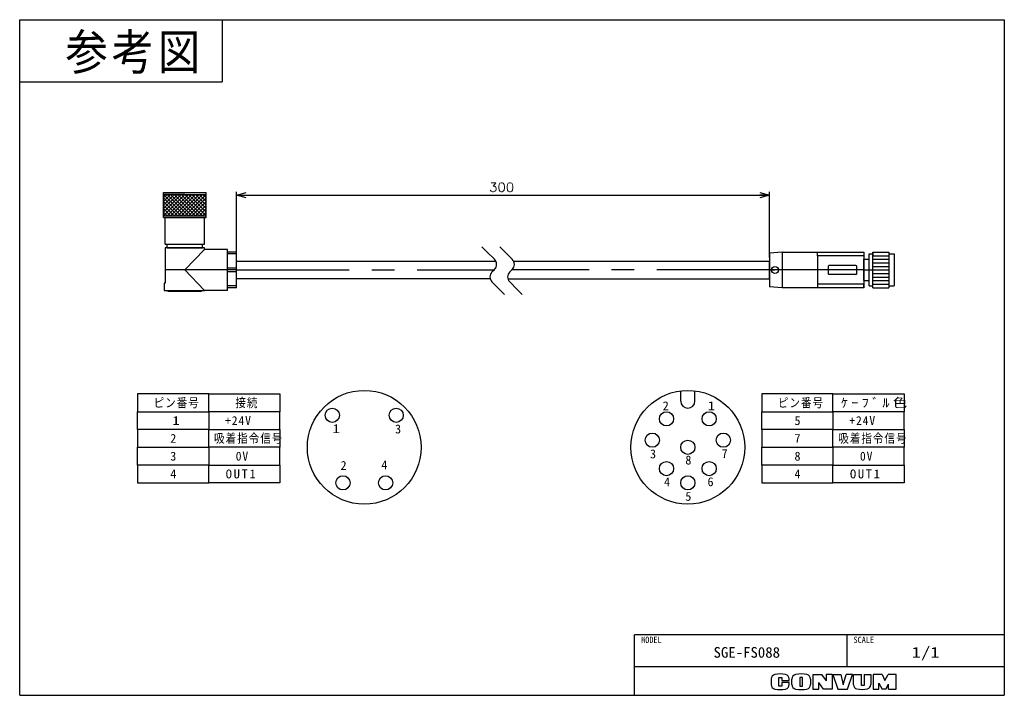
# Model space of a CAD drawing. Extents: x 0 to 277, y 0 to 190.
import ezdxf

# ---------------------------------------------------------------- set-up
doc = ezdxf.new("R2010")
doc.units = 0
doc.linetypes.add('CENTER', pattern=[50.8, 31.75, -6.35, 6.35, -6.35])
doc.layers.get('0').update_dxf_attribs({"linetype": 'CONTINUOUS'})
doc.layers.get('DEFPOINTS').update_dxf_attribs({"linetype": 'CONTINUOUS'})
doc.layers.add('CLASS1', color=7, linetype='CONTINUOUS')
doc.layers.add('部品図', color=7, linetype='CONTINUOUS')
doc.styles.add('MX_DIMTXSTY_2', font='txt.sh', dxfattribs={"width": 1.1, "bigfont": 'extfont'})
doc.styles.add('MX_NOTE_STANDARD', font='txt.sh', dxfattribs={"bigfont": 'extfont'})
doc.dimstyles.new('MXDIMSTYLE', dxfattribs={"dimtxt": 2.5, "dimasz": 2.5, "dimexe": 1, "dimexo": 1, "dimgap": 1, "dimtad": 1, "dimdsep": 46, "dimtxsty": 'MX_NOTE_STANDARD', "dimblk1": 'OPEN30', "dimblk2": 'OPEN30', "dimsah": 1, "dimcen": 2.5, "dimadec": 0, "dimazin": 0, "dimtfac": 1, "dimtmove": 0, "dimatfit": 3, "dimldrblk": 'OPEN30', "dimfxl": 1, "dimtzin": 0, "dimarcsym": 0})

# ---------------------------------------------------------------- blocks, each defined once
blk = doc.blocks.new('_OPEN30')
at = {"color": 0, "linetype": 'ByBlock', "lineweight": -2}
for p, q in [((-1, 0.267949), (0, 0)), ((0, 0), (-1, -0.267949)), ((0, 0), (-1, 0))]:
    blk.add_line(p, q, dxfattribs=at)
blk = doc.blocks.new('*D1')
at = {"color": 22, "linetype": 'CONTINUOUS'}
for p, q in [((60.987267, 123.109312), (60.987267, 141.617769)), ((210.987267, 123.109312), (210.987267, 141.617769)), ((60.987267, 140.617769), (210.987267, 140.617769))]:
    blk.add_line(p, q, dxfattribs=at)
at = {"layer": 'DEFPOINTS', "color": 0, "linetype": 'CONTINUOUS'}
for p in [(210.987267, 140.617769), (60.987267, 122.109312), (210.987267, 122.109312)]:
    blk.add_point(p, dxfattribs=at)
at = {"color": 22, "linetype": 'CONTINUOUS', "xscale": 2.77, "yscale": 2.77, "zscale": 2.77, "rotation": 180}
blk.add_blockref('_OPEN30', (60.987267, 140.617769), dxfattribs=at)
at = {"color": 22, "linetype": 'CONTINUOUS', "xscale": 2.77, "yscale": 2.77, "zscale": 2.77}
blk.add_blockref('_OPEN30', (210.987267, 140.617769), dxfattribs=at)
at = {"color": 22, "linetype": 'CONTINUOUS', "insert": (135.578423, 142.867769), "char_height": 2.5, "attachment_point": 5, "line_spacing_factor": 0.72, "style": 'MX_DIMTXSTY_2'}
blk.add_mtext('\\A1;300', dxfattribs=at)

msp = doc.modelspace()

# ---------------------------------------------------------------- linework, layer by layer
at = {"layer": 'CLASS1', "color": 31, "linetype": 'CONTINUOUS'}
for p, q in [((0, 0), (0, 190)), ((0, 190), (277, 190)), ((277, 190), (277, 0)), ((0, 0), (277, 0))]:
    msp.add_line(p, q, dxfattribs=at)
at = {"layer": 'CLASS1', "color": 150, "linetype": 'CONTINUOUS'}
for p in [(57, 190), (0, 172.5)]:
    msp.add_line(p, (57, 172.5), dxfattribs=at)
at = {"layer": 'CLASS1', "color": 253, "linetype": 'CONTINUOUS'}
for p in [(173, 0), (277, 17)]:
    msp.add_line(p, (173, 17), dxfattribs=at)
at = {"layer": 'CLASS1', "color": 255, "linetype": 'CONTINUOUS'}
for p, q in [((232.749002, 8), (232.749002, 17)), ((277, 8), (173, 8))]:
    msp.add_line(p, q, dxfattribs=at)
at = {"layer": 'CLASS1', "color": 220, "linetype": 'CONTINUOUS'}
for p, q in [((223.1, 5.891946), (225.6, 5.891946)), ((223.1, 5.891946), (223.1, 1.711946)), ((225.6, 5.891946), (226.9, 4.080613)), ((226.9, 5.891946), (226.9, 4.080613)), ((228.6, 5.891946), (226.9, 5.891946)), ((228.6, 5.891946), (228.6, 1.711946)), ((228.78, 5.891946), (231.03, 5.891946)), ((228.78, 5.891946), (230.15, 1.711946)), ((231.03, 5.891946), (231.7, 2.911946)), ((231.7, 2.911946), (232.5, 5.891946)), ((234.3, 5.891946), (232.5, 5.891946)), ((232.9, 1.711946), (234.3, 5.891946)), ((234.55, 5.891946), (236.8, 5.891946)), ((234.55, 2.962978), (234.55, 5.891946)), ((236.8, 2.711946), (236.8, 5.891946)), ((237.58, 5.891946), (237.58, 2.711946)), ((237.58, 5.891946), (239.45, 5.891946)), ((239.45, 5.891946), (239.45, 3.011886)), ((242.6, 5.891946), (240.13, 5.891946)), ((240.13, 5.891946), (240.13, 1.711946)), ((242.6, 5.891946), (243.42, 4.191946)), ((243.42, 4.191946), (244.36, 5.891946)), ((246.6, 5.891946), (244.36, 5.891946)), ((246.6, 1.711946), (246.6, 5.891946)), ((211.4, 4.584631), (211.4, 3.019261)), ((213.55, 2.591946), (213.55, 5.041946)), ((213.55, 5.041946), (214.4, 5.041946)), ((214.4, 5.041946), (214.4, 4.161946)), ((214.4, 4.161946), (216.5, 4.161946)), ((214.4, 3.591946), (214.4, 2.591946)), ((216.5, 3.591946), (214.4, 3.591946)), ((216.5, 4.161946), (216.5, 4.584631)), ((216.5, 3.019261), (216.5, 3.591946)), ((217.25, 3.033004), (217.25, 4.570888)), ((219.45, 5.041946), (219.45, 2.591946)), ((220.2, 5.041946), (219.45, 5.041946)), ((220.2, 2.591946), (220.2, 5.041946)), ((222.48, 4.570888), (222.48, 3.033004)), ((224.78, 1.711946), (224.78, 3.611946)), ((226.18, 1.711946), (224.78, 3.611946)), ((241.69, 1.711946), (241.69, 3.366492)), ((241.69, 3.366492), (242.6, 1.711946)), ((243.7, 1.711946), (244.45, 3.161946)), ((244.45, 1.711946), (244.45, 3.161946)), ((214.4, 2.591946), (213.55, 2.591946)), ((219.45, 2.591946), (220.2, 2.591946)), ((223.1, 1.711946), (224.78, 1.711946)), ((228.6, 1.711946), (226.18, 1.711946)), ((230.15, 1.711946), (232.9, 1.711946)), ((237.58, 2.711946), (236.8, 2.711946)), ((240.13, 1.711946), (241.72, 1.711946)), ((243.7, 1.711946), (242.6, 1.711946)), ((244.45, 1.711946), (246.6, 1.711946))]:
    msp.add_line(p, q, dxfattribs=at)
for centre, radius, start, end in [((212.7, 4.584631), 1.3, 101.631293, 180), ((213.95, -1.488054), 7.5, 78.368707, 101.631293), ((215.2, 4.584631), 1.3, 0, 78.368707), ((218.55, 4.570888), 1.3, 102.245257, 180), ((219.865, -1.488054), 7.5, 77.754743, 102.245257), ((221.18, 4.570888), 1.3, 0, 77.754743), ((212.7, 3.019261), 1.3, 180, 258.368707), ((215.2, 3.019261), 1.3, 281.631293, 0), ((218.55, 3.033004), 1.3, 180, 257.754743), ((221.18, 3.033004), 1.3, 282.245257, 0), ((235.75, 2.962978), 1.2, 180, 259.765703), ((238.25, 3.011886), 1.2, 282.475783, 0), ((213.95, 9.091946), 7.5, 258.368707, 281.631293), ((219.865, 9.091946), 7.5, 257.754743, 282.245257), ((236.878229, 9.211946), 7.55, 259.765703, 282.475783)]:
    msp.add_arc(centre, radius, start, end, dxfattribs=at)
at = {"layer": '部品図', "color": 254, "linetype": 'CONTINUOUS'}
for p, q in [((40.457267, 134.359312), (40.457267, 141.359312)), ((40.457267, 141.359312), (52.457267, 141.359312)), ((52.457267, 134.359312), (52.457267, 141.359312)), ((40.457267, 140.859312), (46.457267, 134.859312)), ((46.457267, 140.859312), (40.457267, 134.859312)), ((40.457267, 135.859312), (45.457267, 140.859312)), ((40.457267, 136.859312), (44.457267, 140.859312)), ((40.457267, 137.859312), (43.457267, 140.859312)), ((40.457267, 138.859312), (42.457267, 140.859312)), ((40.457267, 139.859312), (41.457267, 140.859312)), ((46.457267, 140.859312), (40.457267, 140.859312)), ((40.457267, 139.859312), (45.457267, 134.859312)), ((40.457267, 138.859312), (44.457267, 134.859312)), ((41.457267, 140.859312), (47.457267, 134.859312)), ((47.457267, 140.859312), (41.457267, 134.859312)), ((42.457267, 140.859312), (48.457267, 134.859312)), ((48.457267, 140.859312), (42.457267, 134.859312)), ((43.457267, 140.859312), (49.457267, 134.859312)), ((49.457267, 140.859312), (43.457267, 134.859312)), ((44.457267, 140.859312), (50.457267, 134.859312)), ((50.457267, 140.859312), (44.457267, 134.859312)), ((45.457267, 140.859312), (51.457267, 134.859312)), ((51.457267, 140.859312), (45.457267, 134.859312)), ((46.457267, 140.859312), (52.457267, 134.859312)), ((52.457267, 140.859312), (46.457267, 134.859312)), ((46.597771, 140.859312), (52.457267, 140.859312)), ((52.457267, 135.859312), (47.457267, 140.859312)), ((52.457267, 139.859312), (47.457267, 134.859312)), ((48.457267, 140.859312), (52.457267, 136.859312)), ((48.457267, 134.859312), (52.457267, 138.859312)), ((52.457267, 137.859312), (49.457267, 140.859312)), ((50.457267, 140.859312), (52.457267, 138.859312)), ((51.457267, 140.859312), (52.457267, 139.859312)), ((40.457267, 137.859312), (43.457267, 134.859312)), ((40.457267, 136.859312), (42.457267, 134.859312)), ((40.457267, 135.859312), (41.457267, 134.859312)), ((52.457267, 137.859312), (49.457267, 134.859312)), ((50.457267, 134.859312), (52.457267, 136.859312)), ((52.457267, 135.859312), (51.457267, 134.859312)), ((40.457267, 134.859312), (52.457267, 134.859312)), ((40.457267, 134.359312), (52.457267, 134.359312)), ((40.957267, 126.859312), (40.957267, 134.359312)), ((40.957267, 134.359312), (51.957267, 134.359312)), ((51.957267, 126.859312), (51.957267, 134.359312)), ((40.957267, 126.859312), (51.957267, 126.859312)), ((51.957267, 125.859312), (40.957267, 125.859312)), ((40.957267, 125.859312), (40.957267, 115.859312)), ((41.457267, 125.859312), (41.457267, 126.859312)), ((41.457267, 125.859312), (51.457267, 125.859312)), ((51.957267, 125.359312), (46.457267, 119.609312)), ((51.457267, 125.859312), (51.457267, 126.859312)), ((51.957267, 125.359312), (51.957267, 125.859312)), ((58.457267, 125.359312), (51.957267, 125.359312)), ((58.457267, 113.859312), (58.457267, 125.359312)), ((131.451538, 124.73024), (130.037324, 126.144454)), ((133.572858, 122.60892), (131.451538, 124.73024)), ((136.451538, 124.73024), (135.037324, 126.144454)), ((138.572858, 122.60892), (136.451538, 124.73024)), ((60.987267, 124.609312), (58.457267, 124.609312)), ((60.987267, 124.109312), (58.457267, 124.109312)), ((60.987267, 114.609312), (60.987267, 124.609312)), ((60.987267, 122.109312), (133.937266, 122.109312)), ((138.937266, 122.109312), (210.987267, 122.109312)), ((214.473949, 124.609312), (210.987267, 124.304267)), ((210.987267, 124.304267), (210.987267, 114.914357)), ((210.987267, 117.109312), (210.987267, 122.109312)), ((214.473949, 124.609312), (237.473949, 124.609312)), ((214.473949, 124.609312), (214.473949, 114.609312)), ((224.473949, 123.609312), (224.473949, 124.609312)), ((237.473949, 123.609312), (224.473949, 123.609312)), ((224.473949, 123.609312), (224.473949, 114.609312)), ((237.473949, 124.609312), (237.473949, 114.609312)), ((237.473949, 124.609312), (237.473949, 123.609312)), ((237.473949, 116.609312), (237.473949, 122.609312)), ((237.473949, 122.609312), (238.973949, 122.609312)), ((238.973949, 115.109312), (238.973949, 124.109312)), ((238.973949, 124.109312), (239.973949, 124.109312)), ((239.973949, 114.609312), (239.973949, 124.609312)), ((239.973949, 124.609312), (244.473949, 124.609312)), ((239.973949, 124.609312), (239.973949, 123.609312)), ((239.973949, 123.609312), (244.473949, 123.609312)), ((239.973949, 123.609312), (244.473949, 123.609312)), ((239.973949, 122.609312), (244.473949, 122.609312)), ((239.973949, 122.609312), (244.473949, 122.609312)), ((244.473949, 124.609312), (244.473949, 114.609312)), ((244.473949, 124.109312), (245.973949, 124.109312)), ((245.973949, 124.109312), (245.973949, 115.109312)), ((46.457267, 119.609312), (51.957267, 113.859312)), ((60.987267, 120.109312), (58.457267, 120.109312)), ((132.865751, 119.073386), (133.572858, 119.780493)), ((137.865751, 119.073386), (138.572858, 119.780493)), ((210.987267, 119.609312), (212.487267, 119.609312)), ((227.473949, 120.659312), (227.473949, 118.559312)), ((235.273949, 120.859312), (227.673949, 120.859312)), ((235.473949, 118.559312), (235.473949, 120.659312)), ((237.473949, 119.609312), (235.473949, 119.609312)), ((239.973949, 121.609312), (244.473949, 121.609312)), ((239.973949, 121.609312), (244.473949, 121.609312)), ((239.973949, 120.609312), (244.473949, 120.609312)), ((239.973949, 120.609312), (244.473949, 120.609312)), ((239.973949, 119.609312), (244.473949, 119.609312)), ((239.973949, 119.609312), (244.473949, 119.609312)), ((60.987267, 119.109312), (58.457267, 119.109312)), ((132.357036, 117.109312), (60.987267, 117.109312)), ((137.357036, 117.109312), (210.987267, 117.109312)), ((235.273949, 118.359312), (227.673949, 118.359312)), ((237.473949, 116.609312), (238.973949, 116.609312)), ((239.973949, 118.609312), (244.473949, 118.609312)), ((239.973949, 118.609312), (244.473949, 118.609312)), ((239.973949, 117.609312), (244.473949, 117.609312)), ((239.973949, 117.609312), (244.473949, 117.609312)), ((239.973949, 116.609312), (244.473949, 116.609312)), ((239.973949, 116.609312), (244.473949, 116.609312)), ((40.957267, 115.859312), (40.657267, 115.859312)), ((40.657267, 115.859312), (40.657267, 113.859312)), ((40.657267, 113.859312), (51.957267, 113.859312)), ((40.657267, 113.859312), (41.657267, 113.859312)), ((41.657267, 113.859312), (41.657267, 113.659312)), ((41.657267, 113.659312), (51.157267, 113.659312)), ((51.157267, 113.659312), (51.157267, 113.859312)), ((58.457267, 113.859312), (51.957267, 113.859312)), ((60.987267, 115.109312), (58.457267, 115.109312)), ((60.987267, 114.609312), (58.457267, 114.609312)), ((132.865751, 116.244959), (134.987071, 114.123639)), ((134.987071, 114.123639), (136.401285, 112.709425)), ((137.865751, 116.244959), (139.987071, 114.123639)), ((139.987071, 114.123639), (141.401285, 112.709425)), ((214.473949, 114.609312), (210.987267, 114.914357)), ((237.473949, 114.609312), (214.473949, 114.609312)), ((237.473949, 115.609312), (224.473949, 115.609312)), ((237.473949, 114.609312), (237.473949, 115.609312)), ((238.973949, 115.109312), (239.973949, 115.109312)), ((239.973949, 115.609312), (244.473949, 115.609312)), ((239.973949, 114.609312), (244.473949, 114.609312)), ((244.473949, 115.109312), (245.973949, 115.109312)), ((33.18714, 84.752648), (33.18714, 79.752648)), ((53.18714, 84.752648), (33.18714, 84.752648)), ((53.18714, 79.752648), (53.18714, 84.752648)), ((53.18714, 84.752648), (73.18714, 84.752648)), ((53.18714, 79.752648), (53.18714, 84.752648)), ((73.18714, 84.752648), (73.18714, 79.752648)), ((185.959709, 82.752648), (185.959709, 85.627156)), ((189.959709, 82.752648), (189.959709, 85.627156)), ((228.800978, 84.752648), (208.800978, 84.752648)), ((208.800978, 84.752648), (208.800978, 79.752648)), ((228.800978, 79.752648), (228.800978, 84.752648)), ((228.800978, 84.752648), (248.800978, 84.752648)), ((228.800978, 79.752648), (228.800978, 84.752648)), ((248.800978, 84.752648), (248.800978, 79.752648)), ((33.18714, 74.752648), (33.18714, 79.752648)), ((33.18714, 79.752648), (53.18714, 79.752648)), ((33.18714, 79.752648), (53.18714, 79.752648)), ((73.18714, 79.752648), (53.18714, 79.752648)), ((53.18714, 79.752648), (53.18714, 74.752648)), ((73.18714, 79.752648), (53.18714, 79.752648)), ((53.18714, 79.752648), (53.18714, 74.752648)), ((73.18714, 74.752648), (73.18714, 79.752648)), ((208.800978, 79.752648), (228.800978, 79.752648)), ((208.800978, 79.752648), (228.800978, 79.752648)), ((208.800978, 74.752648), (208.800978, 79.752648)), ((228.800978, 79.752648), (228.800978, 74.752648)), ((248.800978, 79.752648), (228.800978, 79.752648)), ((228.800978, 79.752648), (228.800978, 74.752648)), ((248.800978, 79.752648), (228.800978, 79.752648)), ((248.800978, 74.752648), (248.800978, 79.752648)), ((33.18714, 74.752648), (33.18714, 69.752648)), ((53.18714, 74.752648), (33.18714, 74.752648)), ((53.18714, 74.752648), (33.18714, 74.752648)), ((53.18714, 74.752648), (73.18714, 74.752648)), ((53.18714, 74.752648), (73.18714, 74.752648)), ((53.18714, 69.752648), (53.18714, 74.752648)), ((53.18714, 69.752648), (53.18714, 74.752648)), ((73.18714, 74.752648), (73.18714, 69.752648)), ((228.800978, 74.752648), (208.800978, 74.752648)), ((228.800978, 74.752648), (208.800978, 74.752648)), ((208.800978, 74.752648), (208.800978, 69.752648)), ((228.800978, 69.752648), (228.800978, 74.752648)), ((228.800978, 69.752648), (228.800978, 74.752648)), ((228.800978, 74.752648), (248.800978, 74.752648)), ((228.800978, 74.752648), (248.800978, 74.752648)), ((248.800978, 74.752648), (248.800978, 69.752648)), ((33.18714, 64.752648), (33.18714, 69.752648)), ((33.18714, 69.752648), (53.18714, 69.752648)), ((33.18714, 69.752648), (53.18714, 69.752648)), ((73.18714, 69.752648), (53.18714, 69.752648)), ((53.18714, 69.752648), (53.18714, 64.752648)), ((73.18714, 69.752648), (53.18714, 69.752648)), ((53.18714, 69.752648), (53.18714, 64.752648)), ((73.18714, 64.752648), (73.18714, 69.752648)), ((208.800978, 69.752648), (228.800978, 69.752648)), ((208.800978, 69.752648), (228.800978, 69.752648)), ((208.800978, 64.752648), (208.800978, 69.752648)), ((228.800978, 69.752648), (228.800978, 64.752648)), ((248.800978, 69.752648), (228.800978, 69.752648)), ((228.800978, 69.752648), (228.800978, 64.752648)), ((248.800978, 69.752648), (228.800978, 69.752648)), ((248.800978, 64.752648), (248.800978, 69.752648)), ((33.18714, 64.752648), (33.18714, 59.752648)), ((53.18714, 64.752648), (33.18714, 64.752648)), ((53.18714, 64.752648), (33.18714, 64.752648)), ((53.18714, 64.752648), (73.18714, 64.752648)), ((53.18714, 64.752648), (73.18714, 64.752648)), ((53.18714, 59.752648), (53.18714, 64.752648)), ((53.18714, 59.752648), (53.18714, 64.752648)), ((73.18714, 64.752648), (73.18714, 59.752648)), ((228.800978, 64.752648), (208.800978, 64.752648)), ((228.800978, 64.752648), (208.800978, 64.752648)), ((208.800978, 64.752648), (208.800978, 59.752648)), ((228.800978, 59.752648), (228.800978, 64.752648)), ((228.800978, 59.752648), (228.800978, 64.752648)), ((228.800978, 64.752648), (248.800978, 64.752648)), ((228.800978, 64.752648), (248.800978, 64.752648)), ((248.800978, 64.752648), (248.800978, 59.752648)), ((33.18714, 59.752648), (53.18714, 59.752648)), ((73.18714, 59.752648), (53.18714, 59.752648)), ((208.800978, 59.752648), (228.800978, 59.752648)), ((248.800978, 59.752648), (228.800978, 59.752648))]:
    msp.add_line(p, q, dxfattribs=at)
at = {"layer": '部品図', "color": 7, "linetype": 'CENTER'}
for p, q in [((58.457267, 119.609312), (40.957267, 119.609312)), ((60.987267, 119.609312), (58.457267, 119.609312)), ((60.987267, 119.609312), (133.572858, 119.609312)), ((210.987267, 119.609312), (138.572858, 119.609312)), ((237.473949, 119.609312), (210.987267, 119.609312)), ((237.473949, 119.609312), (238.973949, 119.609312)), ((238.973949, 119.609312), (239.973949, 119.609312))]:
    msp.add_line(p, q, dxfattribs=at)
at = {"layer": '部品図', "color": 254, "linetype": 'CONTINUOUS'}
for centre, radius in [((212.487267, 119.609312), 1), ((96.928979, 69.752648), 16), ((187.959709, 69.752648), 16), ((87.928979, 78.752648), 2), ((105.928979, 78.752648), 2), ((181.959709, 77.752648), 2), ((193.959709, 77.752648), 2), ((177.959709, 71.752648), 2), ((197.959709, 71.752648), 2), ((187.959709, 69.752648), 2), ((181.959709, 63.752648), 2), ((193.959709, 63.752648), 2), ((90.928979, 59.752648), 2), ((102.928979, 59.752648), 2), ((187.959709, 59.752648), 2)]:
    msp.add_circle(centre, radius, dxfattribs=at)
for centre, radius, start, end in [((132.158644, 121.194707), 2, 315, 45), ((137.158644, 121.194707), 2, 315, 45), ((227.673949, 120.659312), 0.2, 90, 180), ((235.273949, 120.659312), 0.2, 0, 90), ((134.279965, 117.659173), 2, 135, 225), ((139.279965, 117.659173), 2, 135, 225), ((227.673949, 118.559312), 0.2, 180, 270), ((235.273949, 118.559312), 0.2, 270, 0), ((187.959709, 82.752648), 2, 180, 0)]:
    msp.add_arc(centre, radius, start, end, dxfattribs=at)

# ---------------------------------------------------------------- texts
at = {"layer": 'CLASS1', "color": 7, "linetype": 'CONTINUOUS', "insert": (12.893496, 185.927358), "char_height": 10, "attachment_point": 1, "line_spacing_factor": 0.72}
msp.add_mtext('\\T1.095445;\\W0.912871;\\A1;参考図', dxfattribs=at)
at = {"layer": 'CLASS1', "color": 140, "linetype": 'CONTINUOUS', "attachment_point": 2}
for s, insert, char_height, line_spacing_factor in [('\\W0.944444;\\A1;MODEL', (177.712549, 16.495431), 1.8, 0.6), ('\\W0.944444;\\A1;SCALE', (237.46155, 16.495431), 1.8, 0.6), ('\\W1.018868;\\A1;SGE-FS088', (204.550437, 13.569581), 3, 0.72), ('\\W1.285714;\\A1;1/1', (254.874501, 13.591642), 3, 0.72)]:
    msp.add_mtext(s, dxfattribs=dict(at, insert=insert, char_height=char_height, line_spacing_factor=line_spacing_factor))
at = {"layer": '部品図', "color": 7, "linetype": 'CONTINUOUS', "char_height": 2.5, "attachment_point": 1, "line_spacing_factor": 0.72}
for s, insert in [('\\T1.095445;\\W0.912871;\\A1;ピン番号', (37.676414, 83.502648)), ('\\T1.095445;\\W0.912871;\\A1;接続', (60.676414, 83.502648)), ('\\T1.095445;\\W0.912871;\\A1;ピン番号', (213.290252, 83.502648)), ('\\T1.469694;\\W1.224745;\\A1;ｹｰﾌﾞﾙ色', (231.030357, 83.502648)), ('\\T1.200000;\\A1;2', (180.898866, 82.667201)), ('\\T1.469694;\\W1.224745;\\A1;1', (193.53298, 82.667201)), ('\\T1.469694;\\W1.224745;\\A1;1', (42.916519, 78.502648)), ('\\T1.152923;\\W0.960769;\\A1;+24V', (57.771115, 78.502648)), ('\\T1.200000;\\A1;5', (217.967645, 78.502648)), ('\\T1.152923;\\W0.960769;\\A1;+24V', (233.384952, 78.502648)), ('\\T1.469694;\\W1.224745;\\A1;1', (87.998529, 76.240237)), ('\\T1.200000;\\A1;3', (105.597114, 76.146544)), ('\\T1.200000;\\A1;2', (42.353807, 73.502648)), ('\\T1.095445;\\W0.912871;\\A1;吸着指令信号', (54.676414, 73.502648)), ('\\T1.200000;\\A1;7', (217.967645, 73.502648)), ('\\T1.095445;\\W0.912871;\\A1;吸着指令信号', (230.290252, 73.502648)), ('\\T1.200000;\\A1;7', (197.480461, 69.269272)), ('\\T1.200000;\\A1;3', (42.353807, 68.502648)), ('\\T1.152923;\\W0.960769;\\A1;0V', (60.771115, 68.502648)), ('\\T1.200000;\\A1;3', (177.317242, 69.13662)), ('\\T1.200000;\\A1;8', (187.266199, 67.412134)), ('\\T1.200000;\\A1;8', (217.967645, 68.502648)), ('\\T1.152923;\\W0.960769;\\A1;0V', (236.384952, 68.502648)), ('\\T1.200000;\\A1;2', (90.264226, 65.908338)), ('\\T1.200000;\\A1;4', (101.767966, 66.07807)), ('\\T1.200000;\\A1;4', (42.353807, 63.502648)), ('\\T1.253359;\\W1.044466;\\A1;OUT1', (57.953116, 63.502648)), ('\\T1.200000;\\A1;4', (181.296824, 61.310107)), ('\\T1.200000;\\A1;6', (193.500878, 61.310107)), ('\\T1.200000;\\A1;4', (217.967645, 63.502648)), ('\\T1.253359;\\W1.044466;\\A1;OUT1', (233.566953, 63.502648)), ('\\T1.200000;\\A1;5', (187.266199, 57.197871))]:
    msp.add_mtext(s, dxfattribs=dict(at, insert=insert))

# ---------------------------------------------------------------- dimensions: what is measured, and where the dimension line sits
at = {"layer": '部品図', "color": 22, "linetype": 'CONTINUOUS'}
dim = msp.add_linear_dim(base=(210.987267, 140.617769), p1=(60.987267, 122.109312), p2=(210.987267, 122.109312), text='\\A1;300', dimstyle='MXDIMSTYLE', override={"dimasz": 2.77, "dimtxsty": 'MX_DIMTXSTY_2'}, dxfattribs=at)
dim.commit()
dim.dimension.update_dxf_attribs({"geometry": '*D1', "text_midpoint": (135.578423, 140.617769), "dimtype": 128})

doc.saveas('drawing.dxf')
